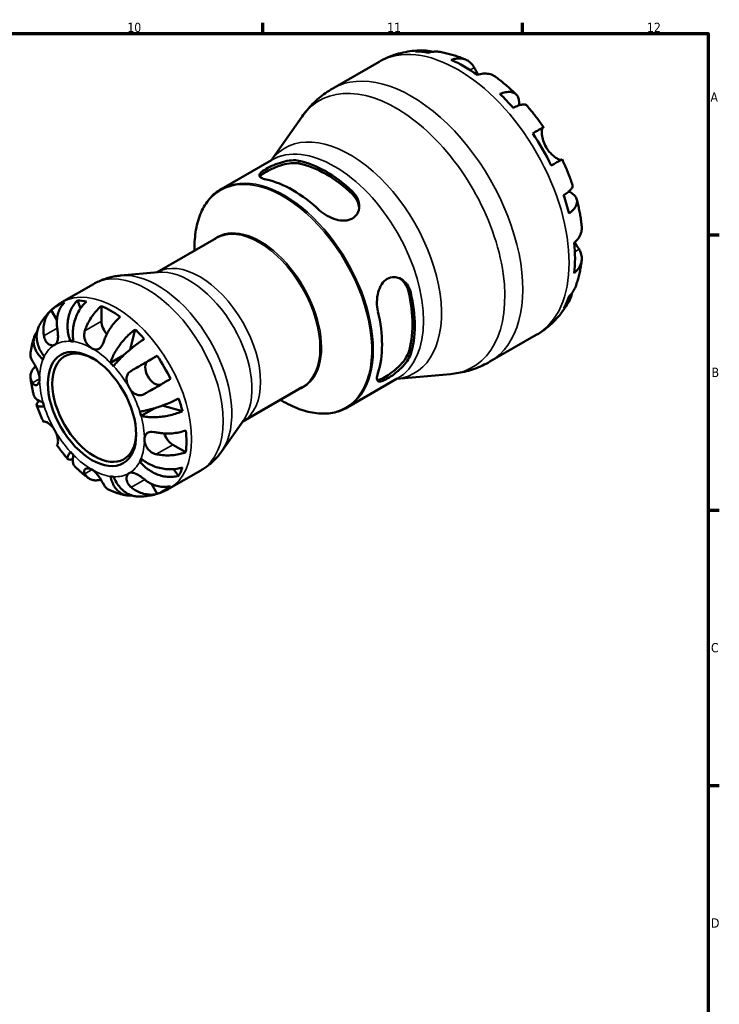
# Model space of a CAD drawing. Header units: millimetres. Extents: x 0 to 905, y 0 to 594.
# Tile 7 of 7: x 635 to 824, y 312 to 578. Entities that reach past the tile are written whole.
import ezdxf

# ---------------------------------------------------------------- set-up
doc = ezdxf.new("R2010")
doc.units = ezdxf.units.MM
for name, color, linetype, lineweight in [('Border (ISO)', 7, 'Continuous', 70), ('Visible (ISO)', 7, 'Continuous', 50), ('Visible Narrow (ISO)', 7, 'Continuous', 35)]:
    doc.layers.add(name, color=color, linetype=linetype, lineweight=lineweight)
doc.styles.add('Note Text (ISO)', font='tahoma.ttf')

# ---------------------------------------------------------------- blocks, each defined once
blk = doc.blocks.new('Borders Default Border')
at = {"layer": 'Border (ISO)'}
for p, q in [((700.83, 574), (700.83, 576.9)), ((770.92, 574), (770.92, 576.9)), ((821, 519.75), (823.9, 519.75)), ((821, 445.5), (823.9, 445.5)), ((821, 371.25), (823.9, 371.25))]:
    blk.add_line(p, q, dxfattribs=at)
at = {"layer": 'Border (ISO)', "flags": 128}
blk.add_lwpolyline([(20, 20), (20, 574), (821, 574), (821, 20), (20, 20)], dxfattribs=at)
at = {"layer": 'Border (ISO)', "color": 232, "true_color": 0xca0064, "char_height": 2.5, "attachment_point": 7, "style": 'Note Text (ISO)'}
for s, insert in [('10', (664.29, 574.35)), ('11', (734.37, 574.4)), ('12', (804.46, 574.4)), ('A', (821.59, 555.62)), ('B', (821.89, 481.37)), ('C', (821.73, 407.08)), ('D', (821.73, 332.88))]:
    blk.add_mtext(s, dxfattribs=dict(at, insert=insert))

msp = doc.modelspace()

# ---------------------------------------------------------------- linework, layer by layer
at = {"layer": 'Visible (ISO)'}
for p, q in [((719.696, 559.175), (732.2, 566.375)), ((703.071, 539.793), (711.439, 551.618)), ((689.628, 532.051), (703.185, 539.859)), ((672.316, 509.619), (688.279, 518.812)), ((672.574, 509.643), (662.471, 508.731)), ((646.659, 501.537), (655.183, 506.446)), ((650.853, 501.994), (651.678, 499.9)), ((645.289, 496.746), (643.762, 499.391)), ((657.313, 496.434), (657.313, 500.515)), ((666.417, 494.203), (665.021, 488.765)), ((648.94, 490.996), (649.688, 491.427)), ((762.114, 485.516), (774.617, 492.716)), ((659.758, 485.166), (663.196, 487.146)), ((669.858, 485.639), (672.354, 487.088)), ((723.562, 473.123), (737.119, 480.931)), ((737.005, 480.865), (751.433, 482.167)), ((695.471, 469.41), (711.434, 478.603)), ((667.999, 470.893), (671.509, 472.913)), ((673.714, 473.652), (679.151, 472.146)), ((695.621, 469.621), (689.761, 461.341)), ((680.076, 461.088), (676.546, 463.121)), ((667.653, 458.584), (668.403, 459.016)), ((675.603, 451.276), (684.127, 456.184)), ((676.728, 456.508), (678.138, 454.736)), ((672.354, 449.867), (670.813, 452.536))]:
    msp.add_line(p, q, dxfattribs=at)
for centre, major_axis, start_param, end_param in [((755.176, 530.564), (-21.083, 36.611), 5.8281975, 5.9566424), ((755.176, 530.564), (-21.083, 36.611), 5.3810925, 5.6183492), ((755.176, 530.564), (-21.083, 36.611), 5.0427993, 5.1712442), ((755.176, 530.564), (-21.083, 36.611), 4.5956943, 4.8329511), ((717.793, 509.036), (16.967, -29.464), 2.0534355, 2.6628209), ((717.793, 509.036), (16.543, -28.727), 2.0453615, 2.6708949), ((708.954, 503.946), (-16.967, 29.464), 5.1950282, 5.8044135), ((755.176, 530.564), (-21.083, 36.611), 4.2574012, 4.385846), ((755.176, 530.564), (-21.083, 36.611), 3.8102961, 4.0475529), ((717.793, 509.036), (16.543, -28.727), 0.4745651, 1.1000986), ((659.858, 475.674), (-14.381, 24.973), 5.8274083, 5.9574315), ((717.793, 509.036), (16.967, -29.464), 0.4826392, 1.0920245), ((755.176, 530.564), (21.083, -36.611), 0.3304104, 0.4588552), ((659.858, 475.674), (-14.381, 24.973), 6.1598706, 6.4103674), ((659.858, 475.674), (14.381, -24.973), 2.2328798, 2.4833766), ((708.954, 503.946), (-16.967, 29.464), 3.6242319, 4.2336172), ((659.858, 494.968), (-1.797, 3.12), 0.7873319, 1.9148357), ((659.858, 475.674), (14.381, -24.973), 1.9004175, 2.0304407), ((655.368, 473.088), (7.985, -13.865), 2.3803813, 7.0443967), ((654.767, 472.742), (-9.981, 17.332), 5.8604145, 5.9244254), ((654.767, 472.742), (-9.981, 17.332), 0.3626273, 0.4266383), ((659.858, 475.674), (14.381, -24.973), 1.4474816, 1.6979785), ((654.767, 472.742), (9.981, -17.332), 1.9334237, 1.9974346), ((671.658, 482.521), (1.797, -3.12), 3.1435264, 6.2188781), ((659.858, 475.674), (14.381, -24.973), 1.1150193, 1.2450426), ((654.767, 472.742), (-9.981, 17.332), 1.1480255, 1.2120364), ((654.767, 472.742), (9.981, -17.332), 1.1480255, 1.2120364), ((676.546, 466.064), (-1.797, 3.12), 1.2233348, 2.3581282), ((659.858, 475.674), (14.381, -24.973), 0.6620834, 0.9125803), ((654.767, 472.742), (-9.981, 17.332), 1.9334237, 1.9974346), ((654.767, 472.742), (9.981, -17.332), 0.3626273, 0.4266383), ((659.858, 475.674), (14.381, -24.973), 0.3296212, 0.4596444), ((654.767, 472.742), (9.981, -17.332), 5.8604145, 5.9244254), ((659.858, 475.674), (14.381, -24.973), 6.1598706, 6.4103674)]:
    msp.add_ellipse(centre, major_axis=major_axis, ratio=0.5780931, start_param=start_param, end_param=end_param, dxfattribs=at)
msp.add_ellipse((654.767, 472.742), major_axis=(8.409, -14.602), ratio=0.5780931, dxfattribs=at)
for points, knots in [([(732.2, 566.375), (732.938, 566.801), (733.701, 567.184), (735.261, 567.86), (736.057, 568.154), (737.669, 568.649), (738.485, 568.851), (740.121, 569.166), (740.941, 569.279), (742.577, 569.422), (743.393, 569.452), (744.201, 569.445)], [5.49972085, 5.49972085, 5.49972085, 5.49972085, 5.5653469, 5.5653469, 5.63097294, 5.63097294, 5.69659899, 5.69659899, 5.76222503, 5.76222503, 5.82785108, 5.82785108, 5.82785108, 5.82785108]), ([(741.996, 569.149), (742.622, 569.326), (743.264, 569.42), (744.468, 569.461), (745.138, 569.408), (746.077, 569.207), (746.351, 569.133), (746.62, 569.046)], [0.23714757, 0.23714757, 0.23714757, 0.23714757, 0.46227546, 0.46227546, 0.69374594, 0.69374594, 0.79022619, 0.79022619, 0.79022619, 0.79022619]), ([(748.695, 569.019), (748.216, 569.103), (747.73, 569.131), (746.732, 569.084), (746.135, 568.986), (745.539, 568.806)], [6.77675055, 6.77675055, 6.77675055, 6.77675055, 6.96687037, 6.96687037, 7.19199825, 7.19199825, 7.19199825, 7.19199825]), ([(748.695, 569.019), (749.179, 568.933), (749.658, 568.835), (750.61, 568.616), (751.081, 568.495), (752.016, 568.232), (752.479, 568.091), (753.397, 567.787), (753.852, 567.625), (754.753, 567.283), (755.199, 567.102), (755.642, 566.913)], [5.9517211, 5.9517211, 5.9517211, 5.9517211, 5.99261036, 5.99261036, 6.03349962, 6.03349962, 6.07438888, 6.07438888, 6.11527814, 6.11527814, 6.1561674, 6.1561674, 6.1561674, 6.1561674]), ([(751.641, 566.896), (752.205, 567.087), (752.757, 567.203), (753.749, 567.297), (754.279, 567.28), (755.267, 567.082), (755.726, 566.902), (756.498, 566.449), (756.883, 566.135), (757.461, 565.462), (757.679, 565.136), (757.859, 564.795)], [0.2371559, 0.2371559, 0.2371559, 0.2371559, 0.4614966, 0.4614966, 0.6930693, 0.6930693, 0.924642, 0.924642, 1.1576195, 1.1576195, 1.3310454, 1.3310454, 1.3310454, 1.3310454]), ([(757.859, 564.795), (757.944, 564.635), (758.037, 564.462), (758.231, 564.107), (758.329, 563.929), (758.565, 563.511), (758.705, 563.269), (758.88, 562.977), (758.905, 562.936), (758.93, 562.895)], [-0.81008556, -0.81008556, -0.81008556, -0.81008556, -0.72450889, -0.72450889, -0.64723262, -0.64723262, -0.55204363, -0.55204363, -0.53654562, -0.53654562, -0.53654562, -0.53654562]), ([(763.532, 562.374), (763.416, 562.459), (763.299, 562.535), (762.797, 562.83), (762.338, 563.01), (761.35, 563.208), (760.82, 563.225), (759.828, 563.131), (759.276, 563.015), (758.712, 562.824)], [6.47085503, 6.47085503, 6.47085503, 6.47085503, 6.54145025, 6.54145025, 6.77302295, 6.77302295, 7.00459564, 7.00459564, 7.22893636, 7.22893636, 7.22893636, 7.22893636]), ([(763.532, 562.375), (763.929, 562.086), (764.322, 561.79), (765.1, 561.186), (765.485, 560.877), (766.248, 560.247), (766.625, 559.925), (767.372, 559.271), (767.741, 558.937), (768.471, 558.259), (768.833, 557.914), (769.19, 557.563)], [0.13080794, 0.13080794, 0.13080794, 0.13080794, 0.17215187, 0.17215187, 0.21349581, 0.21349581, 0.25483975, 0.25483975, 0.29618369, 0.29618369, 0.33752762, 0.33752762, 0.33752762, 0.33752762]), ([(711.439, 551.618), (711.857, 552.21), (712.303, 552.79), (713.251, 553.922), (713.753, 554.473), (714.81, 555.537), (715.365, 556.051), (716.525, 557.031), (717.13, 557.499), (718.383, 558.379), (719.031, 558.792), (719.696, 559.175)], [5.23891109, 5.23891109, 5.23891109, 5.23891109, 5.29107305, 5.29107305, 5.343235, 5.343235, 5.39539695, 5.39539695, 5.4475589, 5.4475589, 5.49972085, 5.49972085, 5.49972085, 5.49972085]), ([(764.813, 557.706), (765.351, 557.92), (765.861, 558.068), (766.752, 558.239), (767.212, 558.272), (768.035, 558.196), (768.398, 558.086), (768.976, 557.777), (769.244, 557.548), (769.657, 556.962), (769.802, 556.603), (769.967, 555.857), (770.002, 555.399), (769.966, 554.807), (769.959, 554.719), (769.95, 554.63)], [0.2371476, 0.2371476, 0.2371476, 0.2371476, 0.4622755, 0.4622755, 0.6937459, 0.6937459, 0.9252164, 0.9252164, 1.1572518, 1.1572518, 1.3892871, 1.3892871, 1.6221879, 1.6221879, 1.6620303, 1.6620303, 1.6620303, 1.6620303]), ([(771.948, 554.655), (771.864, 554.749), (771.747, 554.813), (771.419, 554.9), (771.155, 554.905), (770.502, 554.802), (770.114, 554.693), (769.329, 554.41), (768.864, 554.215), (768.356, 553.97)], [6.33491878, 6.33491878, 6.33491878, 6.33491878, 6.50392941, 6.50392941, 6.73539989, 6.73539989, 6.96687037, 6.96687037, 7.19199825, 7.19199825, 7.19199825, 7.19199825]), ([(771.948, 554.655), (772.278, 554.282), (772.603, 553.905), (773.245, 553.141), (773.562, 552.754), (774.187, 551.973), (774.495, 551.577), (775.102, 550.778), (775.401, 550.375), (775.99, 549.559), (776.28, 549.148), (776.565, 548.733)], [0.44737524, 0.44737524, 0.44737524, 0.44737524, 0.48806827, 0.48806827, 0.52876129, 0.52876129, 0.56945431, 0.56945431, 0.61014733, 0.61014733, 0.65084035, 0.65084035, 0.65084035, 0.65084035]), ([(773.651, 547.066), (774.134, 547.344), (774.562, 547.59), (775.263, 547.992), (775.595, 548.182), (776.114, 548.479), (776.301, 548.586), (776.525, 548.712), (776.582, 548.743), (776.545, 548.719), (776.487, 548.684), (776.395, 548.631)], [0.2371559, 0.2371559, 0.2371559, 0.2371559, 0.4614966, 0.4614966, 0.6930693, 0.6930693, 0.924642, 0.924642, 1.1576195, 1.1576195, 1.3310454, 1.3310454, 1.3310454, 1.3310454]), ([(776.395, 548.631), (776.368, 548.614), (776.342, 548.59), (776.269, 548.493), (776.227, 548.396), (776.156, 548.13), (776.128, 547.959), (776.093, 547.466), (776.098, 547.118), (776.19, 546.234), (776.296, 545.684), (776.657, 544.518), (776.917, 543.913), (777.247, 543.34)], [-0.80549596, -0.80549596, -0.80549596, -0.80549596, -0.75183339, -0.75183339, -0.64811579, -0.64811579, -0.53942343, -0.53942343, -0.38723334, -0.38723334, -0.19834363, -0.19834363, 0, 0, 0, 0]), ([(777.247, 543.34), (777.431, 543.023), (777.634, 542.718), (778.085, 542.124), (778.334, 541.84), (778.942, 541.223), (779.304, 540.919), (779.971, 540.442), (780.271, 540.266), (780.71, 540.059), (780.867, 540.001), (781.127, 539.936), (781.229, 539.927), (781.318, 539.942), (781.33, 539.945), (781.341, 539.948)], [0, 0, 0, 0, 0.11001315, 0.11001315, 0.22756875, 0.22756875, 0.39041262, 0.39041262, 0.54459104, 0.54459104, 0.65219658, 0.65219658, 0.75650694, 0.75650694, 0.77346796, 0.77346796, 0.77346796, 0.77346796]), ([(701.742, 534.616), (701.17, 534.737), (700.684, 534.903), (700.049, 535.296), (699.899, 535.526), (699.923, 535.996), (700.079, 536.267), (700.709, 536.865), (701.184, 537.195), (701.742, 537.516), (702.311, 537.844), (703.027, 538.198), (704.57, 538.841), (705.398, 539.129), (706.948, 539.556), (707.78, 539.722), (709.316, 539.857), (710.02, 539.825), (710.58, 539.706)], [-0.981712, -0.981712, -0.981712, -0.981712, -0.7273266, -0.7273266, -0.4729413, -0.4729413, -0.2364706, -0.2364706, 0, 0, 0, 0.2416205, 0.2416205, 0.4832409, 0.4832409, 0.7325072, 0.7325072, 0.9817735, 0.9817735, 0.9817735, 0.9817735]), ([(700.048, 535.373), (700.127, 535.499), (700.242, 535.634), (700.709, 536.07), (701.184, 536.398), (701.742, 536.719), (702.312, 537.047), (703.029, 537.404), (704.572, 538.057), (705.399, 538.351), (706.948, 538.791), (707.78, 538.965), (709.316, 539.115), (710.02, 539.09), (710.58, 538.976)], [-0.3507869, -0.3507869, -0.3507869, -0.3507869, -0.2365637, -0.2365637, 0, 0, 0, 0.2420261, 0.2420261, 0.4840521, 0.4840521, 0.7341348, 0.7341348, 0.9842175, 0.9842175, 0.9842175, 0.9842175]), ([(781.565, 540.072), (781.564, 540.073), (781.508, 540.042), (781.301, 539.925), (781.114, 539.819), (780.595, 539.522), (780.263, 539.332), (779.562, 538.929), (779.134, 538.683), (778.651, 538.406)], [6.34293974, 6.34293974, 6.34293974, 6.34293974, 6.54145025, 6.54145025, 6.77302295, 6.77302295, 7.00459564, 7.00459564, 7.22893636, 7.22893636, 7.22893636, 7.22893636]), ([(781.565, 540.073), (781.782, 539.618), (781.994, 539.161), (782.405, 538.243), (782.605, 537.783), (782.994, 536.857), (783.182, 536.393), (783.547, 535.46), (783.724, 534.993), (784.065, 534.054), (784.229, 533.583), (784.387, 533.112)], [0.9199651, 0.9199651, 0.9199651, 0.9199651, 0.96065925, 0.96065925, 1.0013534, 1.0013534, 1.04204755, 1.04204755, 1.08274169, 1.08274169, 1.12343584, 1.12343584, 1.12343584, 1.12343584]), ([(682.416, 515.436), (682.414, 515.543), (682.412, 515.65), (682.383, 517.635), (682.518, 519.428), (683.112, 522.772), (683.57, 524.323), (684.799, 527.119), (685.57, 528.365), (687.396, 530.493), (688.453, 531.375), (689.628, 532.051)], [4.68408221, 4.68408221, 4.68408221, 4.68408221, 4.6954775, 4.6954775, 4.89653834, 4.89653834, 5.09759918, 5.09759918, 5.29866001, 5.29866001, 5.49972085, 5.49972085, 5.49972085, 5.49972085]), ([(725.005, 531.399), (725.577, 530.861), (726.063, 530.198), (726.698, 528.784), (726.848, 528.033), (726.824, 526.717), (726.668, 526.055), (726.039, 524.916), (725.563, 524.44), (724.436, 523.791), (723.72, 523.589), (722.177, 523.507), (721.349, 523.624), (719.799, 524.051), (718.967, 524.397), (717.431, 525.263), (716.727, 525.782), (716.167, 526.309)], [0.9547362, 0.9547362, 0.9547362, 0.9547362, 1.2091216, 1.2091216, 1.463507, 1.463507, 1.6999776, 1.6999776, 1.9364483, 1.9364483, 2.1780687, 2.1780687, 2.4196892, 2.4196892, 2.6689555, 2.6689555, 2.9182218, 2.9182218, 2.9182218, 2.9182218]), ([(781.985, 530.364), (782.452, 530.68), (782.855, 530.982), (783.494, 531.518), (783.784, 531.797), (784.202, 532.307), (784.331, 532.536), (784.422, 532.86), (784.425, 532.993), (784.386, 533.111)], [0.23714757, 0.23714757, 0.23714757, 0.23714757, 0.46227546, 0.46227546, 0.69374594, 0.69374594, 0.92521642, 0.92521642, 1.09497858, 1.09497858, 1.09497858, 1.09497858]), ([(783.339, 531.391), (783.434, 531.35), (783.526, 531.306), (784.068, 531.038), (784.445, 530.78), (785.007, 530.268), (785.244, 529.966), (785.543, 529.319), (785.605, 528.974), (785.582, 528.322), (785.495, 527.955), (785.147, 527.208), (784.886, 526.829), (784.291, 526.146), (783.907, 525.78), (783.452, 525.423)], [5.7608694, 5.7608694, 5.7608694, 5.7608694, 5.8069584, 5.8069584, 6.0398591, 6.0398591, 6.2718945, 6.2718945, 6.5039299, 6.5039299, 6.7354004, 6.7354004, 6.9668708, 6.9668708, 7.1919987, 7.1919987, 7.1919987, 7.1919987]), ([(725.005, 530.669), (725.578, 530.125), (726.064, 529.454), (726.627, 528.185), (726.772, 527.606), (726.819, 527.052)], [0.95544963, 0.95544963, 0.95544963, 0.95544963, 1.21095958, 1.21095958, 1.40852765, 1.40852765, 1.40852765, 1.40852765]), ([(785.527, 529.269), (785.652, 528.784), (785.771, 528.299), (785.993, 527.327), (786.098, 526.84), (786.292, 525.866), (786.382, 525.378), (786.547, 524.403), (786.622, 523.915), (786.757, 522.939), (786.817, 522.45), (786.87, 521.962)], [1.23324869, 1.23324869, 1.23324869, 1.23324869, 1.27458707, 1.27458707, 1.31592546, 1.31592546, 1.35726384, 1.35726384, 1.39860222, 1.39860222, 1.43994061, 1.43994061, 1.43994061, 1.43994061]), ([(784.84, 517.569), (785.288, 517.961), (785.665, 518.379), (786.245, 519.188), (786.496, 519.654), (786.821, 520.605), (786.895, 521.09), (786.893, 521.674), (786.885, 521.817), (786.869, 521.962)], [0.23715592, 0.23715592, 0.23715592, 0.23715592, 0.46149664, 0.46149664, 0.69306933, 0.69306933, 0.92464203, 0.92464203, 0.99702701, 0.99702701, 0.99702701, 0.99702701]), ([(786.144, 515.805), (786.348, 515.479), (786.521, 515.129), (786.813, 514.295), (786.891, 513.807), (786.895, 512.915), (786.821, 512.429), (786.496, 511.478), (786.245, 511.013), (785.665, 510.204), (785.288, 509.786), (784.84, 509.394)], [6.1350469, 6.1350469, 6.1350469, 6.1350469, 6.3084728, 6.3084728, 6.5414503, 6.5414503, 6.7730229, 6.7730229, 7.0045956, 7.0045956, 7.2289364, 7.2289364, 7.2289364, 7.2289364]), ([(785.011, 517.723), (785.09, 517.579), (785.169, 517.437), (785.394, 517.041), (785.537, 516.799), (785.812, 516.341), (785.943, 516.128), (786.09, 515.89), (786.117, 515.847), (786.144, 515.805)], [-2.9421355, -2.9421355, -2.9421355, -2.9421355, -2.88911927, -2.88911927, -2.78956082, -2.78956082, -2.68657695, -2.68657695, -2.66294286, -2.66294286, -2.66294286, -2.66294286]), ([(786.864, 512.855), (786.808, 512.377), (786.742, 511.9), (786.589, 510.948), (786.503, 510.474), (786.309, 509.527), (786.201, 509.055), (785.964, 508.114), (785.834, 507.645), (785.55, 506.712), (785.396, 506.247), (785.23, 505.785)], [1.69787856, 1.69787856, 1.69787856, 1.69787856, 1.73876387, 1.73876387, 1.77964919, 1.77964919, 1.82053451, 1.82053451, 1.86141983, 1.86141983, 1.90230514, 1.90230514, 1.90230514, 1.90230514]), ([(655.183, 506.446), (655.637, 506.707), (656.103, 506.948), (657.051, 507.386), (657.534, 507.583), (658.51, 507.932), (659.003, 508.084), (659.994, 508.343), (660.491, 508.451), (661.483, 508.622), (661.979, 508.687), (662.471, 508.731)], [5.49972085, 5.49972085, 5.49972085, 5.49972085, 5.5518828, 5.5518828, 5.60404476, 5.60404476, 5.65620671, 5.65620671, 5.70836866, 5.70836866, 5.76053061, 5.76053061, 5.76053061, 5.76053061]), ([(731.888, 499.078), (731.708, 499.843), (731.61, 500.731), (731.636, 502.529), (731.761, 503.439), (732.183, 504.987), (732.497, 505.74), (733.332, 506.998), (733.857, 507.502), (734.414, 507.823), (734.971, 508.144), (735.622, 508.317), (736.925, 508.29), (737.576, 508.092), (738.73, 507.452), (739.306, 506.946), (740.215, 505.686), (740.547, 504.933), (740.727, 504.168)], [-0.981712, -0.981712, -0.981712, -0.981712, -0.7273266, -0.7273266, -0.4729413, -0.4729413, -0.2364706, -0.2364706, 0, 0, 0, 0.2364706, 0.2364706, 0.4729413, 0.4729413, 0.7273266, 0.7273266, 0.981712, 0.981712, 0.981712, 0.981712]), ([(737.857, 507.924), (738.317, 507.604), (738.75, 507.185), (739.572, 506.058), (739.911, 505.301), (740.096, 504.531)], [0.52966005, 0.52966005, 0.52966005, 0.52966005, 0.7286373, 0.7286373, 0.98414725, 0.98414725, 0.98414725, 0.98414725]), ([(783.452, 503.138), (783.907, 503.563), (784.291, 504.029), (784.838, 504.876), (785.062, 505.319), (785.23, 505.785)], [0.23714757, 0.23714757, 0.23714757, 0.23714757, 0.46227546, 0.46227546, 0.65642747, 0.65642747, 0.65642747, 0.65642747]), ([(648.94, 490.996), (648.739, 491.505), (648.559, 492.084), (648.297, 493.27), (648.216, 493.877), (648.147, 494.99), (648.153, 495.599), (648.267, 496.794), (648.375, 497.38), (648.648, 498.417), (648.838, 498.964), (649.308, 499.988), (649.588, 500.465), (650.153, 501.26), (650.488, 501.651), (650.853, 501.994)], [4.0142509, 4.0142509, 4.0142509, 4.0142509, 4.1819549, 4.1819549, 4.3496588, 4.3496588, 4.5167189, 4.5167189, 4.6837789, 4.6837789, 4.8504333, 4.8504333, 5.0170876, 5.0170876, 5.1791816, 5.1791816, 5.1791816, 5.1791816]), ([(784.222, 503.976), (784.161, 503.687), (784.085, 503.397), (783.784, 502.472), (783.494, 501.866), (782.855, 500.847), (782.452, 500.339), (781.985, 499.887)], [6.63385759, 6.63385759, 6.63385759, 6.63385759, 6.73539989, 6.73539989, 6.96687037, 6.96687037, 7.19199825, 7.19199825, 7.19199825, 7.19199825]), ([(640.586, 495.324), (640.863, 495.817), (641.165, 496.301), (641.823, 497.244), (642.178, 497.702), (642.943, 498.586), (643.351, 499.011), (644.219, 499.818), (644.677, 500.199), (645.638, 500.909), (646.14, 501.238), (646.659, 501.537)], [5.1684042, 5.1684042, 5.1684042, 5.1684042, 5.23466753, 5.23466753, 5.30093086, 5.30093086, 5.36719419, 5.36719419, 5.43345752, 5.43345752, 5.49972085, 5.49972085, 5.49972085, 5.49972085]), ([(641.786, 492.492), (641.722, 492.898), (641.682, 493.322), (641.653, 494.318), (641.693, 494.885), (641.852, 495.891), (641.986, 496.423), (642.359, 497.421), (642.598, 497.889), (643.103, 498.668), (643.413, 499.052), (643.762, 499.391)], [4.42789013, 4.42789013, 4.42789013, 4.42789013, 4.54980941, 4.54980941, 4.7172218, 4.7172218, 4.88443989, 4.88443989, 5.05165798, 5.05165798, 5.21398971, 5.21398971, 5.21398971, 5.21398971]), ([(647.362, 501.48), (647.015, 501.144), (646.707, 500.761), (646.203, 499.986), (645.964, 499.521), (645.59, 498.526), (645.456, 497.997), (645.295, 496.991), (645.254, 496.423), (645.281, 495.421), (645.322, 494.991), (645.386, 494.581)], [0.17075309, 0.17075309, 0.17075309, 0.17075309, 0.33215152, 0.33215152, 0.49888818, 0.49888818, 0.66562485, 0.66562485, 0.83351137, 0.83351137, 0.95687373, 0.95687373, 0.95687373, 0.95687373]), ([(653.3, 501.757), (652.912, 501.416), (652.545, 501.028), (651.904, 500.241), (651.573, 499.768), (650.98, 498.756), (650.719, 498.217), (650.302, 497.193), (650.109, 496.615), (649.812, 495.438), (649.708, 494.839), (649.589, 493.744), (649.564, 493.147), (649.608, 491.982), (649.677, 491.414), (649.776, 490.915)], [0.1707461, 0.1707461, 0.1707461, 0.1707461, 0.33284, 0.33284, 0.4994944, 0.4994944, 0.6661487, 0.6661487, 0.8332087, 0.8332087, 1.0002688, 1.0002688, 1.1679728, 1.1679728, 1.3356767, 1.3356767, 1.3356767, 1.3356767]), ([(652.841, 493.858), (652.969, 494.246), (653.122, 494.651), (653.532, 495.604), (653.808, 496.149), (654.363, 497.116), (654.693, 497.629), (655.406, 498.594), (655.788, 499.048), (656.505, 499.807), (656.904, 500.183), (657.313, 500.515)], [4.42789013, 4.42789013, 4.42789013, 4.42789013, 4.54980941, 4.54980941, 4.7172218, 4.7172218, 4.88443989, 4.88443989, 5.05165798, 5.05165798, 5.21398971, 5.21398971, 5.21398971, 5.21398971]), ([(783.367, 501.681), (782.967, 500.968), (782.531, 500.268), (781.582, 498.906), (781.069, 498.243), (779.968, 496.968), (779.379, 496.355), (778.13, 495.192), (777.47, 494.643), (776.087, 493.62), (775.365, 493.146), (774.617, 492.716)], [2.02608869, 2.02608869, 2.02608869, 2.02608869, 2.09249659, 2.09249659, 2.15890449, 2.15890449, 2.22531239, 2.22531239, 2.2917203, 2.2917203, 2.3581282, 2.3581282, 2.3581282, 2.3581282]), ([(662.404, 497.583), (661.997, 497.253), (661.601, 496.879), (660.887, 496.124), (660.505, 495.673), (659.794, 494.711), (659.464, 494.2), (658.907, 493.233), (658.63, 492.688), (658.216, 491.728), (658.061, 491.318), (657.932, 490.927)], [0.17075309, 0.17075309, 0.17075309, 0.17075309, 0.33215152, 0.33215152, 0.49888818, 0.49888818, 0.66562485, 0.66562485, 0.83351137, 0.83351137, 0.95687373, 0.95687373, 0.95687373, 0.95687373]), ([(640.586, 495.324), (640.409, 495.008), (640.252, 494.656), (639.982, 493.824), (639.889, 493.335), (639.813, 492.412), (639.823, 491.893), (639.962, 490.845), (640.092, 490.316), (640.419, 489.352), (640.646, 488.83), (641.207, 487.818), (641.541, 487.328), (641.881, 486.9)], [0.36667837, 0.36667837, 0.36667837, 0.36667837, 0.49949435, 0.49949435, 0.66614868, 0.66614868, 0.83320875, 0.83320875, 1.00026882, 1.00026882, 1.16797277, 1.16797277, 1.33567673, 1.33567673, 1.33567673, 1.33567673]), ([(645.386, 494.581), (645.407, 494.449), (645.427, 494.314), (645.48, 493.934), (645.509, 493.687), (645.558, 493.183), (645.577, 492.928), (645.6, 492.332), (645.595, 492.002), (645.528, 491.315), (645.452, 490.981), (645.192, 490.418), (645.005, 490.2), (644.767, 490.062)], [-0.58004807, -0.58004807, -0.58004807, -0.58004807, -0.5384523, -0.5384523, -0.46383793, -0.46383793, -0.3862639, -0.3862639, -0.27840269, -0.27840269, -0.14277912, -0.14277912, 0, 0, 0, 0]), ([(659.758, 485.166), (659.857, 485.551), (660.004, 485.994), (660.382, 486.914), (660.615, 487.392), (661.098, 488.275), (661.393, 488.763), (662.047, 489.733), (662.406, 490.216), (663.101, 491.079), (663.501, 491.539), (664.333, 492.415), (664.765, 492.83), (665.556, 493.533), (665.987, 493.886), (666.417, 494.203)], [4.0142513, 4.0142513, 4.0142513, 4.0142513, 4.1817861, 4.1817861, 4.3493209, 4.3493209, 4.5162129, 4.5162129, 4.683105, 4.683105, 4.8499282, 4.8499282, 5.0167515, 5.0167515, 5.1791755, 5.1791755, 5.1791755, 5.1791755]), ([(638.187, 487.792), (638.226, 488.106), (638.272, 488.42), (638.376, 489.047), (638.435, 489.36), (638.566, 489.984), (638.638, 490.295), (638.797, 490.917), (638.884, 491.226), (639.072, 491.844), (639.174, 492.151), (639.284, 492.457)], [4.84695925, 4.84695925, 4.84695925, 4.84695925, 4.88621905, 4.88621905, 4.92547885, 4.92547885, 4.96473866, 4.96473866, 5.00399846, 5.00399846, 5.04325827, 5.04325827, 5.04325827, 5.04325827]), ([(641.535, 486.132), (641.152, 486.467), (640.773, 486.855), (640.122, 487.668), (639.85, 488.093), (639.445, 488.884), (639.275, 489.323), (639.06, 490.203), (639.015, 490.643), (639.031, 491.434), (639.094, 491.859), (639.345, 492.672), (639.533, 493.061), (639.819, 493.506), (639.896, 493.614), (639.979, 493.723)], [4.0142509, 4.0142509, 4.0142509, 4.0142509, 4.1819549, 4.1819549, 4.3496588, 4.3496588, 4.5167189, 4.5167189, 4.6837789, 4.6837789, 4.8504333, 4.8504333, 5.0170876, 5.0170876, 5.0704831, 5.0704831, 5.0704831, 5.0704831]), ([(644.767, 490.062), (644.637, 489.987), (644.494, 489.936), (644.176, 489.884), (644.001, 489.887), (643.567, 489.968), (643.307, 490.076), (642.828, 490.404), (642.612, 490.614), (642.296, 491.049), (642.182, 491.247), (641.992, 491.67), (641.917, 491.892), (641.831, 492.244), (641.806, 492.367), (641.786, 492.492)], [0, 0, 0, 0, 0.07774953, 0.07774953, 0.16081914, 0.16081914, 0.27783798, 0.27783798, 0.3882896, 0.3882896, 0.46542959, 0.46542959, 0.54035429, 0.54035429, 0.57953204, 0.57953204, 0.57953204, 0.57953204]), ([(654.767, 489.093), (654.569, 489.207), (654.371, 489.347), (653.971, 489.69), (653.771, 489.895), (653.307, 490.473), (653.071, 490.871), (652.791, 491.606), (652.713, 491.918), (652.648, 492.471), (652.642, 492.707), (652.676, 493.18), (652.716, 493.415), (652.796, 493.716), (652.817, 493.788), (652.841, 493.858)], [-2.49913258, -2.49913258, -2.49913258, -2.49913258, -2.41505436, -2.41505436, -2.32384732, -2.32384732, -2.1841143, -2.1841143, -2.08674766, -2.08674766, -2.01440674, -2.01440674, -1.93994266, -1.93994266, -1.91637503, -1.91637503, -1.91637503, -1.91637503]), ([(668.863, 491.623), (668.411, 491.329), (667.948, 491.01), (667.08, 490.388), (666.597, 490.027), (665.642, 489.281), (665.171, 488.895), (664.333, 488.183), (663.889, 487.791), (663.051, 487.015), (662.657, 486.63), (661.987, 485.944), (661.648, 485.579), (661.052, 484.888), (660.795, 484.562), (660.594, 484.284)], [0.1707525, 0.1707525, 0.1707525, 0.1707525, 0.3331765, 0.3331765, 0.4999998, 0.4999998, 0.6668231, 0.6668231, 0.8337151, 0.8337151, 1.0006071, 1.0006071, 1.1681419, 1.1681419, 1.3356767, 1.3356767, 1.3356767, 1.3356767]), ([(657.932, 490.927), (657.884, 490.782), (657.833, 490.642), (657.696, 490.304), (657.607, 490.115), (657.404, 489.75), (657.291, 489.579), (656.991, 489.213), (656.798, 489.045), (656.329, 488.789), (656.049, 488.733), (655.435, 488.784), (655.103, 488.899), (654.767, 489.093)], [-0.57647647, -0.57647647, -0.57647647, -0.57647647, -0.52968676, -0.52968676, -0.46054026, -0.46054026, -0.38562403, -0.38562403, -0.27730827, -0.27730827, -0.14258086, -0.14258086, 0, 0, 0, 0]), ([(638.187, 487.792), (638.171, 487.66), (638.163, 487.53), (638.165, 487.082), (638.222, 486.73), (638.431, 486.133), (638.554, 485.884), (638.699, 485.651)], [0.6003669, 0.6003669, 0.6003669, 0.6003669, 0.66562485, 0.66562485, 0.83351137, 0.83351137, 0.95687373, 0.95687373, 0.95687373, 0.95687373]), ([(665.386, 483.064), (665.709, 483.251), (666.061, 483.454), (666.916, 483.948), (667.429, 484.245), (668.381, 484.795), (668.907, 485.099), (669.956, 485.704), (670.479, 486.006), (671.404, 486.539), (671.889, 486.819), (672.354, 487.088)], [4.42788405, 4.42788405, 4.42788405, 4.42788405, 4.5512464, 4.5512464, 4.71913293, 4.71913293, 4.88586959, 4.88586959, 5.05260626, 5.05260626, 5.21400469, 5.21400469, 5.21400469, 5.21400469]), ([(740.727, 487.49), (740.547, 486.932), (740.215, 486.292), (739.306, 485.003), (738.73, 484.352), (737.576, 483.226), (736.925, 482.668), (735.622, 481.679), (734.971, 481.247), (733.857, 480.605), (733.332, 480.36), (732.497, 480.117), (732.183, 480.12), (731.761, 480.339), (731.636, 480.586), (731.61, 481.337), (731.708, 481.842), (731.888, 482.4)], [0.9547362, 0.9547362, 0.9547362, 0.9547362, 1.2091216, 1.2091216, 1.463507, 1.463507, 1.6999776, 1.6999776, 1.9364483, 1.9364483, 2.1729189, 2.1729189, 2.4093895, 2.4093895, 2.6637749, 2.6637749, 2.9181603, 2.9181603, 2.9181603, 2.9181603]), ([(740.096, 487.853), (739.911, 487.298), (739.572, 486.66), (738.648, 485.377), (738.065, 484.73), (736.9, 483.612), (736.244, 483.058), (734.935, 482.074), (734.282, 481.644), (733.167, 481.002), (732.645, 480.756), (732.031, 480.572), (731.856, 480.542), (731.706, 480.537)], [0.9554496, 0.9554496, 0.9554496, 0.9554496, 1.2109596, 1.2109596, 1.4664695, 1.4664695, 1.7030332, 1.7030332, 1.9395969, 1.9395969, 2.1761606, 2.1761606, 2.2907454, 2.2907454, 2.2907454, 2.2907454]), ([(638.699, 479.765), (638.554, 479.997), (638.431, 480.247), (638.222, 480.844), (638.165, 481.196), (638.162, 481.838), (638.215, 482.188), (638.449, 482.873), (638.629, 483.208), (639.019, 483.752), (639.247, 484.012), (639.515, 484.26)], [4.42788405, 4.42788405, 4.42788405, 4.42788405, 4.5512464, 4.5512464, 4.71913293, 4.71913293, 4.88586959, 4.88586959, 5.05260626, 5.05260626, 5.19269326, 5.19269326, 5.19269326, 5.19269326]), ([(638.699, 485.651), (638.752, 485.566), (638.809, 485.474), (638.957, 485.231), (639.052, 485.074), (639.258, 484.721), (639.37, 484.525), (639.647, 484.019), (639.811, 483.702), (640.151, 482.964), (640.316, 482.546), (640.557, 481.697), (640.625, 481.274), (640.625, 480.886)], [-0.57647647, -0.57647647, -0.57647647, -0.57647647, -0.52968676, -0.52968676, -0.46054026, -0.46054026, -0.38562403, -0.38562403, -0.27730827, -0.27730827, -0.14258086, -0.14258086, 0, 0, 0, 0]), ([(762.114, 485.516), (761.449, 485.132), (760.766, 484.78), (759.376, 484.138), (758.668, 483.849), (757.238, 483.338), (756.515, 483.115), (755.064, 482.735), (754.335, 482.578), (752.881, 482.326), (752.155, 482.232), (751.433, 482.167)], [2.3581282, 2.3581282, 2.3581282, 2.3581282, 2.41029015, 2.41029015, 2.4624521, 2.4624521, 2.51461405, 2.51461405, 2.56677601, 2.56677601, 2.61893796, 2.61893796, 2.61893796, 2.61893796]), ([(639.071, 476.432), (638.99, 476.747), (638.912, 477.063), (638.767, 477.696), (638.698, 478.013), (638.57, 478.647), (638.511, 478.965), (638.401, 479.601), (638.351, 479.919), (638.259, 480.556), (638.219, 480.874), (638.182, 481.193)], [4.37516553, 4.37516553, 4.37516553, 4.37516553, 4.41479536, 4.41479536, 4.4544252, 4.4544252, 4.49405504, 4.49405504, 4.53368488, 4.53368488, 4.57331471, 4.57331471, 4.57331471, 4.57331471]), ([(640.625, 480.886), (640.625, 480.657), (640.602, 480.441), (640.507, 480.033), (640.433, 479.844), (640.196, 479.445), (640.009, 479.279), (639.664, 479.154), (639.518, 479.148), (639.267, 479.216), (639.163, 479.269), (638.963, 479.423), (638.868, 479.524), (638.752, 479.683), (638.725, 479.723), (638.699, 479.765)], [-2.49913258, -2.49913258, -2.49913258, -2.49913258, -2.41505436, -2.41505436, -2.32384732, -2.32384732, -2.1841143, -2.1841143, -2.08674766, -2.08674766, -2.01440674, -2.01440674, -1.93994266, -1.93994266, -1.91637503, -1.91637503, -1.91637503, -1.91637503]), ([(664.767, 478.545), (664.637, 478.769), (664.522, 479.001), (664.319, 479.489), (664.234, 479.743), (664.088, 480.353), (664.052, 480.703), (664.097, 481.356), (664.172, 481.653), (664.39, 482.117), (664.505, 482.294), (664.777, 482.613), (664.932, 482.754), (665.194, 482.946), (665.288, 483.007), (665.386, 483.064)], [0, 0, 0, 0, 0.07774953, 0.07774953, 0.16081914, 0.16081914, 0.27783798, 0.27783798, 0.3882896, 0.3882896, 0.46542959, 0.46542959, 0.54035429, 0.54035429, 0.57953204, 0.57953204, 0.57953204, 0.57953204]), ([(675.954, 480.852), (675.486, 480.583), (674.998, 480.301), (674.069, 479.765), (673.545, 479.462), (672.492, 478.855), (671.965, 478.55), (671.014, 478.001), (670.502, 477.705), (669.653, 477.214), (669.306, 477.013), (668.986, 476.829)], [0.1707715, 0.1707715, 0.1707715, 0.1707715, 0.33310322, 0.33310322, 0.50032131, 0.50032131, 0.6675394, 0.6675394, 0.83495179, 0.83495179, 0.95687108, 0.95687108, 0.95687108, 0.95687108]), ([(668.986, 476.829), (668.882, 476.768), (668.775, 476.714), (668.473, 476.582), (668.274, 476.521), (667.861, 476.446), (667.65, 476.437), (667.145, 476.483), (666.858, 476.566), (666.23, 476.871), (665.903, 477.121), (665.286, 477.752), (665.005, 478.133), (664.767, 478.545)], [-0.58004807, -0.58004807, -0.58004807, -0.58004807, -0.5384523, -0.5384523, -0.46383793, -0.46383793, -0.3862639, -0.3862639, -0.27840269, -0.27840269, -0.14277912, -0.14277912, 0, 0, 0, 0]), ([(639.072, 476.432), (639.095, 476.341), (639.127, 476.251), (639.275, 475.93), (639.445, 475.712), (639.85, 475.343), (640.122, 475.158), (640.773, 474.835), (641.152, 474.697), (641.535, 474.591)], [0.77005214, 0.77005214, 0.77005214, 0.77005214, 0.83320875, 0.83320875, 1.00026882, 1.00026882, 1.16797277, 1.16797277, 1.33567673, 1.33567673, 1.33567673, 1.33567673]), ([(667.653, 472.059), (667.993, 472.095), (668.404, 472.156), (669.3, 472.329), (669.786, 472.441), (670.715, 472.681), (671.245, 472.83), (672.337, 473.17), (672.899, 473.359), (673.935, 473.729), (674.503, 473.944), (675.626, 474.398), (676.18, 474.635), (677.151, 475.074), (677.658, 475.315), (678.138, 475.558)], [4.0142509, 4.0142509, 4.0142509, 4.0142509, 4.1819549, 4.1819549, 4.3496588, 4.3496588, 4.5167189, 4.5167189, 4.6837789, 4.6837789, 4.8504333, 4.8504333, 5.0170876, 5.0170876, 5.1791816, 5.1791816, 5.1791816, 5.1791816]), ([(641.881, 473.425), (641.541, 473.389), (641.208, 473.372), (640.647, 473.392), (640.42, 473.428), (640.093, 473.536), (639.963, 473.616), (639.823, 473.825), (639.813, 473.954), (639.888, 474.223), (639.981, 474.388), (640.234, 474.697), (640.364, 474.831), (640.511, 474.966)], [4.01425128, 4.01425128, 4.01425128, 4.01425128, 4.1817861, 4.1817861, 4.34932091, 4.34932091, 4.51621294, 4.51621294, 4.68310497, 4.68310497, 4.84992824, 4.84992824, 4.96404513, 4.96404513, 4.96404513, 4.96404513]), ([(641.666, 469.296), (641.527, 469.591), (641.391, 469.887), (641.127, 470.483), (640.998, 470.782), (640.749, 471.382), (640.627, 471.683), (640.392, 472.288), (640.278, 472.591), (640.058, 473.199), (639.951, 473.505), (639.849, 473.81)], [4.07012401, 4.07012401, 4.07012401, 4.07012401, 4.10904643, 4.10904643, 4.14796885, 4.14796885, 4.18689128, 4.18689128, 4.2258137, 4.2258137, 4.26473612, 4.26473612, 4.26473612, 4.26473612]), ([(723.562, 473.123), (722.387, 472.447), (721.094, 471.976), (718.336, 471.464), (716.872, 471.423), (713.837, 471.764), (712.266, 472.145), (709.076, 473.31), (707.457, 474.093), (705.754, 475.115), (705.663, 475.17), (705.571, 475.226)], [2.3581282, 2.3581282, 2.3581282, 2.3581282, 2.55918904, 2.55918904, 2.76024987, 2.76024987, 2.96131071, 2.96131071, 3.16237155, 3.16237155, 3.17376684, 3.17376684, 3.17376684, 3.17376684]), ([(679.151, 472.146), (678.661, 471.933), (678.14, 471.737), (677.135, 471.404), (676.559, 471.238), (675.385, 470.956), (674.786, 470.84), (673.691, 470.669), (673.095, 470.599), (671.928, 470.517), (671.358, 470.504), (670.352, 470.526), (669.823, 470.563), (668.838, 470.693), (668.381, 470.787), (667.999, 470.893)], [0.1707525, 0.1707525, 0.1707525, 0.1707525, 0.3331765, 0.3331765, 0.4999998, 0.4999998, 0.6668231, 0.6668231, 0.8337151, 0.8337151, 1.0006071, 1.0006071, 1.1681419, 1.1681419, 1.3356767, 1.3356767, 1.3356767, 1.3356767]), ([(641.825, 469.384), (641.807, 469.374), (641.79, 469.365), (641.695, 469.311), (641.654, 469.288), (641.681, 469.306), (641.722, 469.33), (641.786, 469.368)], [0.63495177, 0.63495177, 0.63495177, 0.63495177, 0.66562485, 0.66562485, 0.83351137, 0.83351137, 0.95687373, 0.95687373, 0.95687373, 0.95687373]), ([(641.786, 469.368), (641.807, 469.381), (641.834, 469.389), (641.924, 469.398), (642, 469.389), (642.191, 469.336), (642.307, 469.291), (642.623, 469.135), (642.834, 469.009), (643.347, 468.636), (643.65, 468.374), (644.245, 467.73), (644.529, 467.351), (644.767, 466.938)], [-0.58004807, -0.58004807, -0.58004807, -0.58004807, -0.5384523, -0.5384523, -0.46383793, -0.46383793, -0.3862639, -0.3862639, -0.27840269, -0.27840269, -0.14277912, -0.14277912, 0, 0, 0, 0]), ([(644.767, 466.938), (644.897, 466.714), (645.012, 466.482), (645.217, 465.996), (645.305, 465.743), (645.472, 465.145), (645.533, 464.81), (645.596, 464.219), (645.6, 463.967), (645.575, 463.615), (645.557, 463.493), (645.507, 463.303), (645.477, 463.233), (645.425, 463.162), (645.406, 463.145), (645.386, 463.133)], [0, 0, 0, 0, 0.07774953, 0.07774953, 0.16081914, 0.16081914, 0.27783798, 0.27783798, 0.3882896, 0.3882896, 0.46542959, 0.46542959, 0.54035429, 0.54035429, 0.57953204, 0.57953204, 0.57953204, 0.57953204]), ([(668.909, 464.598), (668.909, 464.828), (668.932, 465.045), (669.029, 465.452), (669.106, 465.64), (669.369, 466.051), (669.589, 466.239), (670.088, 466.46), (670.335, 466.519), (670.883, 466.569), (671.178, 466.562), (671.68, 466.505), (671.876, 466.473), (672.074, 466.432)], [0, 0, 0, 0, 0.0846147, 0.0846147, 0.17434238, 0.17434238, 0.3108876, 0.3108876, 0.41427185, 0.41427185, 0.5166571, 0.5166571, 0.58005471, 0.58005471, 0.58005471, 0.58005471]), ([(672.074, 466.432), (672.477, 466.348), (672.91, 466.278), (673.948, 466.157), (674.559, 466.124), (675.674, 466.123), (676.281, 466.153), (677.471, 466.288), (678.053, 466.392), (679.064, 466.632), (679.586, 466.788), (680.076, 466.974)], [4.42788405, 4.42788405, 4.42788405, 4.42788405, 4.5512464, 4.5512464, 4.71913293, 4.71913293, 4.88586959, 4.88586959, 5.05260626, 5.05260626, 5.21400469, 5.21400469, 5.21400469, 5.21400469]), ([(645.386, 463.133), (645.322, 463.095), (645.282, 463.071), (645.267, 463.061), (645.266, 463.061), (645.266, 463.061)], [4.42789013, 4.42789013, 4.42789013, 4.42789013, 4.54980941, 4.54980941, 4.57651498, 4.57651498, 4.57651498, 4.57651498]), ([(648.267, 459.231), (648.053, 459.472), (647.842, 459.717), (647.425, 460.212), (647.22, 460.462), (646.814, 460.968), (646.614, 461.224), (646.219, 461.74), (646.024, 462.001), (645.641, 462.527), (645.452, 462.793), (645.266, 463.06)], [3.58926113, 3.58926113, 3.58926113, 3.58926113, 3.62818263, 3.62818263, 3.66710412, 3.66710412, 3.70602562, 3.70602562, 3.74494712, 3.74494712, 3.78386862, 3.78386862, 3.78386862, 3.78386862]), ([(672.074, 460.545), (671.795, 460.603), (671.52, 460.692), (670.96, 460.951), (670.682, 461.126), (670.153, 461.568), (669.911, 461.835), (669.44, 462.512), (669.242, 462.931), (668.975, 463.784), (668.909, 464.208), (668.909, 464.598)], [-0.58010577, -0.58010577, -0.58010577, -0.58010577, -0.49097122, -0.49097122, -0.39110552, -0.39110552, -0.28318426, -0.28318426, -0.14288781, -0.14288781, 0, 0, 0, 0]), ([(649.589, 459.211), (649.405, 459.155), (649.229, 459.112), (648.838, 459.05), (648.648, 459.055), (648.375, 459.126), (648.267, 459.201), (648.153, 459.43), (648.147, 459.584), (648.216, 459.923), (648.297, 460.141), (648.559, 460.639), (648.739, 460.921), (648.94, 461.199)], [0.38896233, 0.38896233, 0.38896233, 0.38896233, 0.49949435, 0.49949435, 0.66614868, 0.66614868, 0.83320875, 0.83320875, 1.00026882, 1.00026882, 1.16797277, 1.16797277, 1.33567673, 1.33567673, 1.33567673, 1.33567673]), ([(649.776, 460.317), (649.677, 459.932), (649.608, 459.533), (649.564, 458.805), (649.589, 458.475), (649.708, 457.938), (649.812, 457.68), (650.017, 457.388), (650.081, 457.314), (650.149, 457.247)], [4.0142509, 4.0142509, 4.0142509, 4.0142509, 4.18195485, 4.18195485, 4.34965881, 4.34965881, 4.51671888, 4.51671888, 4.58063572, 4.58063572, 4.58063572, 4.58063572]), ([(680.076, 461.088), (679.586, 460.902), (679.064, 460.746), (678.053, 460.506), (677.471, 460.402), (676.281, 460.267), (675.674, 460.236), (674.559, 460.238), (673.948, 460.271), (672.91, 460.392), (672.477, 460.462), (672.074, 460.545)], [0.17075309, 0.17075309, 0.17075309, 0.17075309, 0.33215152, 0.33215152, 0.49888818, 0.49888818, 0.66562485, 0.66562485, 0.83351137, 0.83351137, 0.95687373, 0.95687373, 0.95687373, 0.95687373]), ([(689.761, 461.341), (689.476, 460.937), (689.171, 460.541), (688.525, 459.769), (688.182, 459.393), (687.461, 458.666), (687.082, 458.316), (686.29, 457.647), (685.878, 457.328), (685.023, 456.727), (684.581, 456.446), (684.127, 456.184)], [2.09731844, 2.09731844, 2.09731844, 2.09731844, 2.14948039, 2.14948039, 2.20164234, 2.20164234, 2.2538043, 2.2538043, 2.30596625, 2.30596625, 2.3581282, 2.3581282, 2.3581282, 2.3581282]), ([(653.829, 454.099), (653.571, 454.289), (653.315, 454.484), (652.809, 454.881), (652.559, 455.084), (652.063, 455.496), (651.817, 455.706), (651.332, 456.134), (651.092, 456.352), (650.616, 456.794), (650.381, 457.019), (650.149, 457.247)], [3.28061366, 3.28061366, 3.28061366, 3.28061366, 3.32024991, 3.32024991, 3.35988616, 3.35988616, 3.3995224, 3.3995224, 3.43915865, 3.43915865, 3.4787949, 3.4787949, 3.4787949, 3.4787949]), ([(652.841, 455.27), (652.793, 455.36), (652.754, 455.448), (652.679, 455.663), (652.654, 455.787), (652.646, 456.031), (652.667, 456.149), (652.778, 456.406), (652.893, 456.529), (653.247, 456.718), (653.503, 456.761), (654.097, 456.698), (654.431, 456.584), (654.767, 456.391)], [-0.57647647, -0.57647647, -0.57647647, -0.57647647, -0.52968676, -0.52968676, -0.46054026, -0.46054026, -0.38562403, -0.38562403, -0.27730827, -0.27730827, -0.14258086, -0.14258086, 0, 0, 0, 0]), ([(678.138, 454.736), (677.658, 454.591), (677.151, 454.498), (676.18, 454.407), (675.626, 454.404), (674.503, 454.51), (673.935, 454.619), (672.899, 454.902), (672.337, 455.102), (671.245, 455.602), (670.715, 455.901), (669.786, 456.517), (669.3, 456.891), (668.404, 457.711), (667.993, 458.156), (667.653, 458.584)], [0.1707461, 0.1707461, 0.1707461, 0.1707461, 0.33284, 0.33284, 0.4994944, 0.4994944, 0.6661487, 0.6661487, 0.8332087, 0.8332087, 1.0002688, 1.0002688, 1.1679728, 1.1679728, 1.3356767, 1.3356767, 1.3356767, 1.3356767]), ([(667.999, 459.351), (668.382, 459.016), (668.839, 458.673), (669.825, 458.053), (670.354, 457.777), (671.362, 457.333), (671.932, 457.124), (673.1, 456.793), (673.698, 456.671), (674.793, 456.52), (675.39, 456.476), (676.564, 456.482), (677.139, 456.532), (678.142, 456.693), (678.662, 456.816), (679.151, 456.98)], [4.0142509, 4.0142509, 4.0142509, 4.0142509, 4.1819549, 4.1819549, 4.3496588, 4.3496588, 4.5167189, 4.5167189, 4.6837789, 4.6837789, 4.8504333, 4.8504333, 5.0170876, 5.0170876, 5.1791816, 5.1791816, 5.1791816, 5.1791816]), ([(657.153, 453.713), (656.801, 453.605), (656.459, 453.538), (655.788, 453.475), (655.406, 453.489), (654.693, 453.634), (654.363, 453.765), (653.808, 454.093), (653.532, 454.32), (653.122, 454.801), (652.969, 455.03), (652.841, 455.27)], [0.19196228, 0.19196228, 0.19196228, 0.19196228, 0.33310322, 0.33310322, 0.50032131, 0.50032131, 0.6675394, 0.6675394, 0.83495179, 0.83495179, 0.95687108, 0.95687108, 0.95687108, 0.95687108]), ([(654.767, 456.391), (654.965, 456.277), (655.162, 456.136), (655.566, 455.795), (655.769, 455.592), (656.264, 455.033), (656.541, 454.657), (656.972, 454.01), (657.135, 453.747), (657.396, 453.306), (657.499, 453.127), (657.691, 452.783), (657.78, 452.622), (657.884, 452.428), (657.909, 452.382), (657.932, 452.338)], [-2.49913258, -2.49913258, -2.49913258, -2.49913258, -2.41505436, -2.41505436, -2.32384732, -2.32384732, -2.1841143, -2.1841143, -2.08674766, -2.08674766, -2.01440674, -2.01440674, -1.93994266, -1.93994266, -1.91637503, -1.91637503, -1.91637503, -1.91637503]), ([(665.588, 449.41), (665.443, 449.391), (665.302, 449.378), (664.765, 449.353), (664.333, 449.387), (663.501, 449.58), (663.101, 449.739), (662.406, 450.123), (662.047, 450.384), (661.393, 451.012), (661.098, 451.38), (660.615, 452.128), (660.382, 452.576), (660.004, 453.547), (659.857, 454.07), (659.758, 454.569)], [0.2764294, 0.2764294, 0.2764294, 0.2764294, 0.3331765, 0.3331765, 0.4999998, 0.4999998, 0.6668231, 0.6668231, 0.8337151, 0.8337151, 1.0006071, 1.0006071, 1.1681419, 1.1681419, 1.3356767, 1.3356767, 1.3356767, 1.3356767]), ([(660.594, 454.488), (660.795, 453.979), (661.052, 453.445), (661.648, 452.453), (661.987, 451.995), (662.657, 451.229), (663.051, 450.851), (663.889, 450.205), (664.333, 449.936), (665.171, 449.538), (665.642, 449.372), (666.512, 449.186), (666.908, 449.144), (667.281, 449.141)], [4.01425128, 4.01425128, 4.01425128, 4.01425128, 4.1817861, 4.1817861, 4.34932091, 4.34932091, 4.51621294, 4.51621294, 4.68310497, 4.68310497, 4.84992824, 4.84992824, 4.98702777, 4.98702777, 4.98702777, 4.98702777]), ([(665.386, 451.616), (665.282, 451.7), (665.182, 451.789), (664.917, 452.046), (664.764, 452.222), (664.494, 452.599), (664.38, 452.799), (664.168, 453.287), (664.097, 453.572), (664.048, 454.193), (664.101, 454.513), (664.339, 455.064), (664.529, 455.283), (664.767, 455.421)], [-0.58004807, -0.58004807, -0.58004807, -0.58004807, -0.5384523, -0.5384523, -0.46383793, -0.46383793, -0.3862639, -0.3862639, -0.27840269, -0.27840269, -0.14277912, -0.14277912, 0, 0, 0, 0]), ([(664.767, 455.421), (664.897, 455.496), (665.04, 455.547), (665.36, 455.6), (665.538, 455.599), (665.993, 455.531), (666.278, 455.437), (666.865, 455.171), (667.159, 455.006), (667.67, 454.683), (667.88, 454.54), (668.292, 454.245), (668.491, 454.095), (668.788, 453.864), (668.888, 453.784), (668.986, 453.705)], [0, 0, 0, 0, 0.07774953, 0.07774953, 0.16081914, 0.16081914, 0.27783798, 0.27783798, 0.3882896, 0.3882896, 0.46542959, 0.46542959, 0.54035429, 0.54035429, 0.57953204, 0.57953204, 0.57953204, 0.57953204]), ([(657.932, 452.338), (658.061, 452.096), (658.216, 451.864), (658.63, 451.382), (658.907, 451.155), (659.299, 450.926), (659.419, 450.865), (659.547, 450.812)], [4.42788405, 4.42788405, 4.42788405, 4.42788405, 4.5512464, 4.5512464, 4.71913293, 4.71913293, 4.78649211, 4.78649211, 4.78649211, 4.78649211]), ([(672.354, 449.867), (671.886, 449.735), (671.398, 449.66), (670.469, 449.614), (669.945, 449.641), (668.892, 449.819), (668.365, 449.969), (667.414, 450.336), (666.902, 450.586), (666.053, 451.109), (665.706, 451.357), (665.386, 451.616)], [0.1707715, 0.1707715, 0.1707715, 0.1707715, 0.33310322, 0.33310322, 0.50032131, 0.50032131, 0.6675394, 0.6675394, 0.83495179, 0.83495179, 0.95687108, 0.95687108, 0.95687108, 0.95687108]), ([(668.986, 453.705), (669.309, 453.444), (669.661, 453.193), (670.516, 452.668), (671.029, 452.418), (671.981, 452.054), (672.507, 451.905), (673.556, 451.729), (674.079, 451.703), (675.004, 451.75), (675.489, 451.825), (675.954, 451.956)], [4.42788405, 4.42788405, 4.42788405, 4.42788405, 4.5512464, 4.5512464, 4.71913293, 4.71913293, 4.88586959, 4.88586959, 5.05260626, 5.05260626, 5.21400469, 5.21400469, 5.21400469, 5.21400469]), ([(664.141, 449.437), (663.82, 449.495), (663.503, 449.56), (662.873, 449.704), (662.561, 449.783), (661.943, 449.955), (661.637, 450.047), (661.03, 450.245), (660.729, 450.35), (660.134, 450.572), (659.839, 450.689), (659.546, 450.812)], [2.81077014, 2.81077014, 2.81077014, 2.81077014, 2.85003511, 2.85003511, 2.88930008, 2.88930008, 2.92856505, 2.92856505, 2.96783002, 2.96783002, 3.00709499, 3.00709499, 3.00709499, 3.00709499]), ([(675.603, 451.276), (675.09, 450.98), (674.56, 450.714), (673.477, 450.244), (672.924, 450.04), (671.805, 449.696), (671.239, 449.555), (670.105, 449.336), (669.536, 449.257), (668.404, 449.157), (667.84, 449.136), (667.281, 449.14)], [2.3581282, 2.3581282, 2.3581282, 2.3581282, 2.42360928, 2.42360928, 2.48909037, 2.48909037, 2.55457145, 2.55457145, 2.62005253, 2.62005253, 2.68553362, 2.68553362, 2.68553362, 2.68553362])]:
    msp.add_open_spline(points, degree=3, knots=knots, dxfattribs=at)
at = {"layer": 'Visible Narrow (ISO)'}
for p, q in [((757.859, 564.795), (756.744, 564.152)), ((776.395, 548.631), (773.659, 547.055)), ((710.58, 539.706), (710.58, 538.976)), ((725.005, 531.399), (725.005, 530.669)), ((786.144, 515.805), (785.01, 515.152)), ((740.727, 504.168), (740.096, 504.531)), ((641.786, 492.492), (645.389, 494.566)), ((652.841, 493.858), (657.313, 496.434)), ((740.727, 487.49), (740.096, 487.853)), ((665.386, 483.064), (669.858, 485.639)), ((638.699, 479.765), (640.625, 480.874)), ((672.074, 460.545), (676.546, 463.121)), ((652.841, 455.27), (654.777, 456.385)), ((665.386, 451.616), (668.998, 453.695))]:
    msp.add_line(p, q, dxfattribs=at)
for centre, major_axis, start_param, end_param in [((753.408, 529.546), (-21.209, 36.83), 3.1415927, 6.2831853), ((740.905, 522.345), (21.209, -36.83), 0, 3.1415927), ((736.794, 519.978), (-20.697, 35.941), 2.8807829, 6.5439951), ((724.264, 512.762), (17.479, -30.352), 6.0406364, 9.6673269), ((720.152, 510.395), (-16.967, 29.464), 3.1415927, 6.2831853), ((706.595, 502.587), (16.967, -29.464), 0, 3.1415927), ((706.324, 502.431), (-16.878, 29.309), 2.3267135, 7.0980644), ((700.128, 498.863), (11.667, -20.26), 6.1594964, 9.5484669), ((699.857, 498.707), (-11.578, 20.105), 3.1415927, 6.2831853), ((683.815, 489.47), (11.578, -20.105), 0.0067941, 3.1347986), ((669.655, 481.315), (-14.472, 25.131), 3.1415927, 6.2831853), ((681.01, 487.854), (-11.927, 20.711), 3.4024024, 6.0223755), ((672.46, 482.931), (14.123, -24.525), 0.2608098, 2.8807829), ((661.131, 476.407), (-14.472, 25.131), 3.1415927, 6.2831853), ((654.767, 472.742), (-9.981, 17.332), 0.0019337, 0.3626273), ((654.767, 472.742), (-9.981, 17.332), 5.9244254, 6.285119), ((654.767, 472.742), (9.981, -17.332), 2.3581282, 2.7188218), ((654.767, 472.742), (9.981, -17.332), 1.9974346, 2.3581282), ((654.767, 472.742), (-9.981, 17.332), 0.4266383, 0.7873319), ((654.767, 472.742), (9.981, -17.332), 1.57273, 1.9334237), ((654.767, 472.742), (-9.981, 17.332), 0.7873319, 1.1480255), ((654.767, 472.742), (9.981, -17.332), 1.2120364, 1.57273), ((654.767, 472.742), (-9.981, 17.332), 1.2120364, 1.57273), ((654.767, 472.742), (9.981, -17.332), 0.7873319, 1.1480255), ((654.767, 472.742), (-9.981, 17.332), 1.57273, 1.9334237), ((654.767, 472.742), (9.981, -17.332), 0.4266383, 0.7873319), ((654.767, 472.742), (-9.981, 17.332), 1.9974346, 2.3581282), ((654.767, 472.742), (9.981, -17.332), 0.0019337, 0.3626273), ((654.767, 472.742), (-9.981, 17.332), 2.3581282, 2.7188218), ((654.767, 472.742), (9.981, -17.332), 5.9244254, 6.285119)]:
    msp.add_ellipse(centre, major_axis=major_axis, ratio=0.5780931, start_param=start_param, end_param=end_param, dxfattribs=at)

# ---------------------------------------------------------------- block references
msp.add_blockref('Borders Default Border', (0, 0))

doc.saveas('drawing.dxf')
